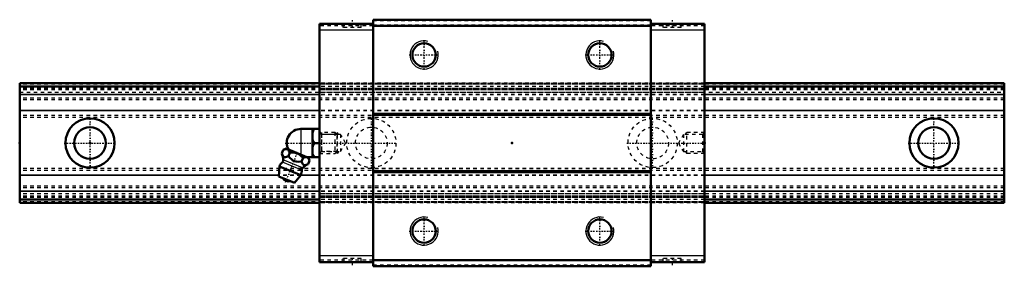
# Model space of a CAD drawing. Header units: millimetres. Extents: x -20 to 260, y -35 to 35.
import ezdxf

# ---------------------------------------------------------------- set-up
doc = ezdxf.new("R2010")
doc.units = ezdxf.units.MM
doc.linetypes.add('Center', pattern=[1.5, 0.45, -0.5, 0.05, -0.5])
doc.linetypes.add('Dashed', pattern=[2, 1, -1])
for name, color, linetype, lineweight in [('2d ConnectionPoints', 7, 'Continuous', 50), ('AM_0', 7, 'Continuous', 50), ('AM_4', 3, 'Continuous', 25), ('AM_5', 3, 'Continuous', 25), ('AM_7', 7, 'Center', 25), ('AM_9', 6, 'Dashed', 25)]:
    doc.layers.add(name, color=color, linetype=linetype, lineweight=lineweight)

# ---------------------------------------------------------------- blocks, each defined once
blk = doc.blocks.new('1_B_M6F_grease_nipple_joint1_SVR_0_in_SVS35R1SS280LG200BM6F85250001_4')
at = {"layer": 'AM_0'}
for p, q in [((59.95, 4), (65.25, 4)), ((63.25, 4), (63.25, -4)), ((63.75, 0), (65.25, 0)), ((54.53, -3), (54.96, -1.93)), ((55.74, -1.6), (54.96, -1.93)), ((62.13, -4.18), (55.74, -1.6)), ((56.4, -3.76), (56.83, -2.69)), ((60.15, -5.27), (60.58, -4.2)), ((61.67, -4), (65.25, -4)), ((62.02, -6.03), (62.46, -4.96)), ((62.46, -4.96), (62.13, -4.18)), ((53.85, -6.67), (53.65, -9.49)), ((59.97, -9.14), (53.85, -6.67)), ((58.14, -11.31), (53.65, -9.49)), ((58.14, -11.31), (59.97, -9.14))]:
    blk.add_line(p, q, dxfattribs=at)
for points in [[(63.75, 4), (63.46, 3.44), (63.25, 2.85)], [(63.25, 1.15), (63.31, 0.96), (63.5, 0.47), (63.75, 0)], [(63.75, 0), (63.46, -0.56), (63.25, -1.15)], [(56.83, -2.69), (56.57, -2.21), (56.41, -2.01), (56.21, -1.86), (55.91, -1.76), (55.56, -1.75), (55.26, -1.82), (54.96, -1.93)], [(60.58, -4.2), (60.18, -3.79), (59.74, -3.42), (59.22, -3.09), (58.64, -2.85), (58.04, -2.71), (57.42, -2.67), (56.83, -2.69)], [(54.53, -3), (54.71, -3.4), (54.93, -3.74), (55.11, -3.91), (55.34, -4), (55.58, -4.02), (55.85, -3.96), (56.4, -3.76)], [(56.4, -3.76), (56.83, -4.23), (57.25, -4.62), (57.72, -4.95), (58.14, -5.14), (58.61, -5.26), (59.37, -5.32), (60.15, -5.27)], [(60.15, -5.27), (60.33, -5.67), (60.55, -6.01), (60.73, -6.18), (60.96, -6.27), (61.2, -6.29), (61.47, -6.24), (62.02, -6.03)], [(62.46, -4.96), (62.2, -4.48), (62.03, -4.28), (61.84, -4.14), (61.53, -4.03), (61.18, -4.03), (60.88, -4.09), (60.58, -4.2)], [(63.25, -2.85), (63.31, -3.04), (63.5, -3.53), (63.75, -4)]]:
    blk.add_lwpolyline(points, dxfattribs=at)
for centre, radius, start, end in [((59.95, 0), 4, 90, 207.9876), ((56.91, -7.9), 3.3, 131.9787, 158), ((48.98, -5.29), 6, 4.8448, 22.4684), ((54.17, -4.86), 0.8, 311.9787, 4.8448), ((56.91, -7.9), 3.3, 338, 4.0213), ((61, -7.62), 0.8, 131.1552, 184.0213), ((64.42, -11.53), 6, 113.5458, 131.1552), ((56.44, -9.07), 1.82, 210.1342, 285.8658)]:
    blk.add_arc(centre, radius, start, end, dxfattribs=at)
at = {"layer": 'AM_4'}
for p, q in [((59.95, 4), (59.95, -3.3)), ((60.2, -7.67), (54.7, -5.45)), ((60.47, -7.01), (54.96, -4.79))]:
    blk.add_line(p, q, dxfattribs=at)
at = {"layer": 'AM_5', "linetype": 'Dashed'}
for p, q in [((65.79, 3), (65.79, -3)), ((70.25, 2.39), (65.79, 2.39)), ((70.25, -2.39), (65.79, -2.39))]:
    blk.add_line(p, q, dxfattribs=at)
at = {"layer": 'AM_7'}
blk.add_line((55.59, -11.15), (59.09, -2.5), dxfattribs=at)
at = {"layer": 'AM_9'}
for p, q in [((69.64, 3), (65.25, 3)), ((70.25, 2.39), (69.64, 3)), ((69.64, 3), (69.64, -3)), ((70.25, 2.39), (70.25, -2.39)), ((69.64, -3), (70.25, -2.39)), ((65.25, -3), (69.64, -3))]:
    blk.add_line(p, q, dxfattribs=at)
blk = doc.blocks.new('2_SVR_35R1SSB_M6F1_Slide_0_in_SVS35R1SS280LG200BM6F85250001_4')
at = {"layer": 'AM_0'}
for p, q in [((80.5, 33.8), (65.25, 33.8)), ((65.25, 33.8), (65.25, -33.8)), ((80.5, 35), (80.5, -35)), ((159.5, 35), (80.5, 35)), ((159.5, 35), (159.5, -35)), ((174.75, 33.8), (159.5, 33.8)), ((174.75, 33.8), (174.75, -33.8)), ((159.5, 33.3), (80.5, 33.3)), ((159.5, 8.3), (80.5, 8.3)), ((159.5, 8.01), (80.5, 8.01)), ((159.5, -8.01), (80.5, -8.01)), ((159.5, -8.3), (80.5, -8.3)), ((159.5, -33.3), (80.5, -33.3)), ((80.5, -33.8), (65.25, -33.8)), ((159.5, -35), (80.5, -35)), ((174.75, -33.8), (159.5, -33.8))]:
    blk.add_line(p, q, dxfattribs=at)
for centre in [(95, 25), (145, 25), (95, -25), (145, -25)]:
    blk.add_circle(centre, 3.32, dxfattribs=at)
at = {"layer": 'AM_4'}
for p, q in [((80.5, 32), (65.25, 32)), ((174.75, 32), (159.5, 32)), ((80.5, -32), (65.25, -32)), ((174.75, -32), (159.5, -32))]:
    blk.add_line(p, q, dxfattribs=at)
at = {"layer": 'AM_5', "linetype": 'Dashed'}
for p, q in [((70.25, -3), (70.25, 3)), ((70.75, 2.46), (70.25, 3)), ((169.25, 2.46), (169.75, 3)), ((169.75, -3), (169.75, 3)), ((174.75, 3), (169.75, 3)), ((70.75, -2.46), (70.25, -3)), ((169.25, -2.46), (169.75, -3)), ((174.75, -3), (169.75, -3))]:
    blk.add_line(p, q, dxfattribs=at)
at = {"layer": 'AM_5'}
for centre in [(95, 25), (145, 25), (95, -25), (145, -25)]:
    blk.add_arc(centre, 4, 75, 15, dxfattribs=at)
at = {"layer": 'AM_7'}
for p, q in [((74.5, 34.9), (74.5, 32.7)), ((165.5, 34.9), (165.5, 32.7)), ((95, 20.8), (95, 29.2)), ((145, 20.8), (145, 29.2)), ((90.8, 25), (99.2, 25)), ((140.8, 25), (149.2, 25)), ((152.65, 0), (175.12, 0)), ((95, -29.2), (95, -20.8)), ((145, -29.2), (145, -20.8)), ((90.8, -25), (99.2, -25)), ((140.8, -25), (149.2, -25)), ((74.5, -32.7), (74.5, -34.9)), ((165.5, -32.7), (165.5, -34.9))]:
    blk.add_line(p, q, dxfattribs=at)
at = {"layer": 'AM_9'}
for p, q in [((71.9, 33.8), (71.9, 32.8)), ((77.1, 32.8), (77.1, 33.8)), ((159.5, 34.7), (80.5, 34.7)), ((162.9, 33.8), (162.9, 32.8)), ((168.1, 32.8), (168.1, 33.8)), ((80.5, 33.3), (65.25, 33.3)), ((77.1, 32.8), (71.9, 32.8)), ((159.5, 33.5), (80.5, 33.5)), ((174.75, 33.3), (159.5, 33.3)), ((168.1, 32.8), (162.9, 32.8)), ((174.75, 17), (65.25, 17)), ((174.75, 16.91), (65.25, 16.91)), ((174.75, 16.67), (65.25, 16.67)), ((174.75, 16), (65.25, 16)), ((174.75, 15.43), (65.25, 15.43)), ((174.75, 15.1), (65.25, 15.1)), ((174.75, 15.08), (65.25, 15.08)), ((65.25, 14.4), (174.75, 14.4)), ((174.75, 13.77), (65.25, 13.77)), ((174.75, 13.71), (65.25, 13.71)), ((174.75, 9.22), (65.25, 9.22)), ((174.75, 9.12), (65.25, 9.12)), ((65.79, 2.46), (65.25, 3)), ((174.75, 3), (174.21, 2.46)), ((71.25, 2.46), (65.79, 2.46)), ((65.79, 2.46), (65.79, -2.46)), ((72.67, 0), (71.25, 2.46)), ((71.25, 2.46), (71.25, -2.46)), ((71.25, -2.46), (72.67, 0)), ((168.75, 2.46), (167.33, 0)), ((167.33, 0), (168.75, -2.46)), ((168.75, 2.46), (168.75, -2.46)), ((174.21, 2.46), (168.75, 2.46)), ((174.21, 2.46), (174.21, -2.46)), ((65.25, -3), (65.79, -2.46)), ((65.79, -2.46), (71.25, -2.46)), ((168.75, -2.46), (174.21, -2.46)), ((174.21, -2.46), (174.75, -3)), ((174.75, -9.12), (65.25, -9.12)), ((174.75, -9.22), (65.25, -9.22)), ((174.75, -13.71), (65.25, -13.71)), ((174.75, -13.77), (65.25, -13.77)), ((174.75, -14.4), (65.25, -14.4)), ((174.75, -15.08), (65.25, -15.08)), ((174.75, -15.1), (65.25, -15.1)), ((174.75, -15.43), (65.25, -15.43)), ((174.75, -16), (65.25, -16)), ((174.75, -16.67), (65.25, -16.67)), ((174.75, -16.91), (65.25, -16.91)), ((174.75, -17), (65.25, -17)), ((80.5, -33.3), (65.25, -33.3)), ((77.1, -32.8), (71.9, -32.8)), ((71.9, -32.8), (71.9, -33.8)), ((77.1, -33.8), (77.1, -32.8)), ((159.5, -33.5), (80.5, -33.5)), ((174.75, -33.3), (159.5, -33.3)), ((168.1, -32.8), (162.9, -32.8)), ((162.9, -32.8), (162.9, -33.8)), ((168.1, -33.8), (168.1, -32.8)), ((159.5, -34.7), (80.5, -34.7))]:
    blk.add_line(p, q, dxfattribs=at)
blk = doc.blocks.new('3_SVR_35R28020_R_Track_0_in_SVS35R1SS280LG200BM6F85250001_4')
at = {"layer": 'AM_0'}
for p, q in [((65.25, 17), (-20, 17)), ((-20, 17), (-20, -17)), ((260, 17), (174.75, 17)), ((260, 17), (260, -17)), ((65.25, 16), (-20, 16)), ((260, 16), (174.75, 16)), ((65.25, -16), (-20, -16)), ((260, -16), (174.75, -16)), ((65.25, -17), (-20, -17)), ((260, -17), (174.75, -17))]:
    blk.add_line(p, q, dxfattribs=at)
for centre, radius in [((0, 0), 7), ((240, 0), 7), ((0, 0), 4.5), ((240, 0), 4.5)]:
    blk.add_circle(centre, radius, dxfattribs=at)
at = {"layer": 'AM_4'}
for p, q in [((65.25, 13.77), (-20, 13.77)), ((65.25, 13.71), (-20, 13.71)), ((260, 13.77), (174.75, 13.77)), ((260, 13.71), (174.75, 13.71)), ((65.25, 9.22), (-20, 9.22)), ((65.25, 9.12), (-20, 9.12)), ((260, 9.22), (174.75, 9.22)), ((260, 9.12), (174.75, 9.12)), ((53.68, -9.12), (-20, -9.12)), ((53.67, -9.22), (-20, -9.22)), ((65.25, -9.22), (59.9, -9.22)), ((65.25, -9.12), (59.98, -9.12)), ((260, -9.12), (174.75, -9.12)), ((260, -9.22), (174.75, -9.22)), ((65.25, -13.71), (-20, -13.71)), ((65.25, -13.77), (-20, -13.77)), ((260, -13.71), (174.75, -13.71)), ((260, -13.77), (174.75, -13.77))]:
    blk.add_line(p, q, dxfattribs=at)
at = {"layer": 'AM_7'}
for p, q in [((0, -7.35), (0, 7.35)), ((80, -7.35), (80, 7.35)), ((160, -7.35), (160, 7.35)), ((240, -7.35), (240, 7.35)), ((-7.35, 0), (7.35, 0)), ((55.48, 0), (87.35, 0)), ((232.65, 0), (247.35, 0))]:
    blk.add_line(p, q, dxfattribs=at)
at = {"layer": 'AM_9'}
for p, q in [((260, 16.91), (-20, 16.91)), ((174.75, 17), (65.25, 17)), ((260, 16.67), (-20, 16.67)), ((260, 15.5), (-20, 15.5)), ((260, 15.43), (-20, 15.43)), ((260, 15.1), (-20, 15.1)), ((260, 15.08), (-20, 15.08)), ((-20, 14.4), (260, 14.4)), ((174.75, 16), (65.25, 16)), ((260, 12.7), (-20, 12.7)), ((260, 12.21), (-20, 12.21)), ((174.75, 13.77), (65.25, 13.77)), ((174.75, 13.71), (65.25, 13.71)), ((174.75, 9.22), (65.25, 9.22)), ((174.75, 9.12), (65.25, 9.12)), ((260, 7.82), (-20, 7.82)), ((260, 7.2), (-20, 7.2)), ((260, -7.2), (-20, -7.2)), ((260, -7.82), (-20, -7.82)), ((59.9, -9.22), (53.67, -9.22)), ((59.98, -9.12), (53.68, -9.12)), ((174.75, -9.12), (65.25, -9.12)), ((174.75, -9.22), (65.25, -9.22)), ((260, -12.21), (-20, -12.21)), ((260, -12.7), (-20, -12.7)), ((174.75, -13.71), (65.25, -13.71)), ((174.75, -13.77), (65.25, -13.77)), ((260, -14.4), (-20, -14.4)), ((260, -15.08), (-20, -15.08)), ((260, -15.1), (-20, -15.1)), ((260, -15.43), (-20, -15.43)), ((260, -15.5), (-20, -15.5)), ((260, -16.67), (-20, -16.67)), ((174.75, -16), (65.25, -16)), ((260, -16.91), (-20, -16.91)), ((174.75, -17), (65.25, -17))]:
    blk.add_line(p, q, dxfattribs=at)
for centre, radius in [((80, 0), 7), ((160, 0), 7), ((80, 0), 4.5), ((160, 0), 4.5)]:
    blk.add_circle(centre, radius, dxfattribs=at)

msp = doc.modelspace()

# ---------------------------------------------------------------- linework, layer by layer
at = {"layer": '2d ConnectionPoints'}
for p in [(-20, 0), (0, 0), (0, 0), (65.25, 0), (120, 0), (174.75, 0)]:
    msp.add_point(p, dxfattribs=at)

# ---------------------------------------------------------------- block references
for name in ['2_SVR_35R1SSB_M6F1_Slide_0_in_SVS35R1SS280LG200BM6F85250001_4', '3_SVR_35R28020_R_Track_0_in_SVS35R1SS280LG200BM6F85250001_4', '1_B_M6F_grease_nipple_joint1_SVR_0_in_SVS35R1SS280LG200BM6F85250001_4']:
    msp.add_blockref(name, (0, 0))

doc.saveas('drawing.dxf')
